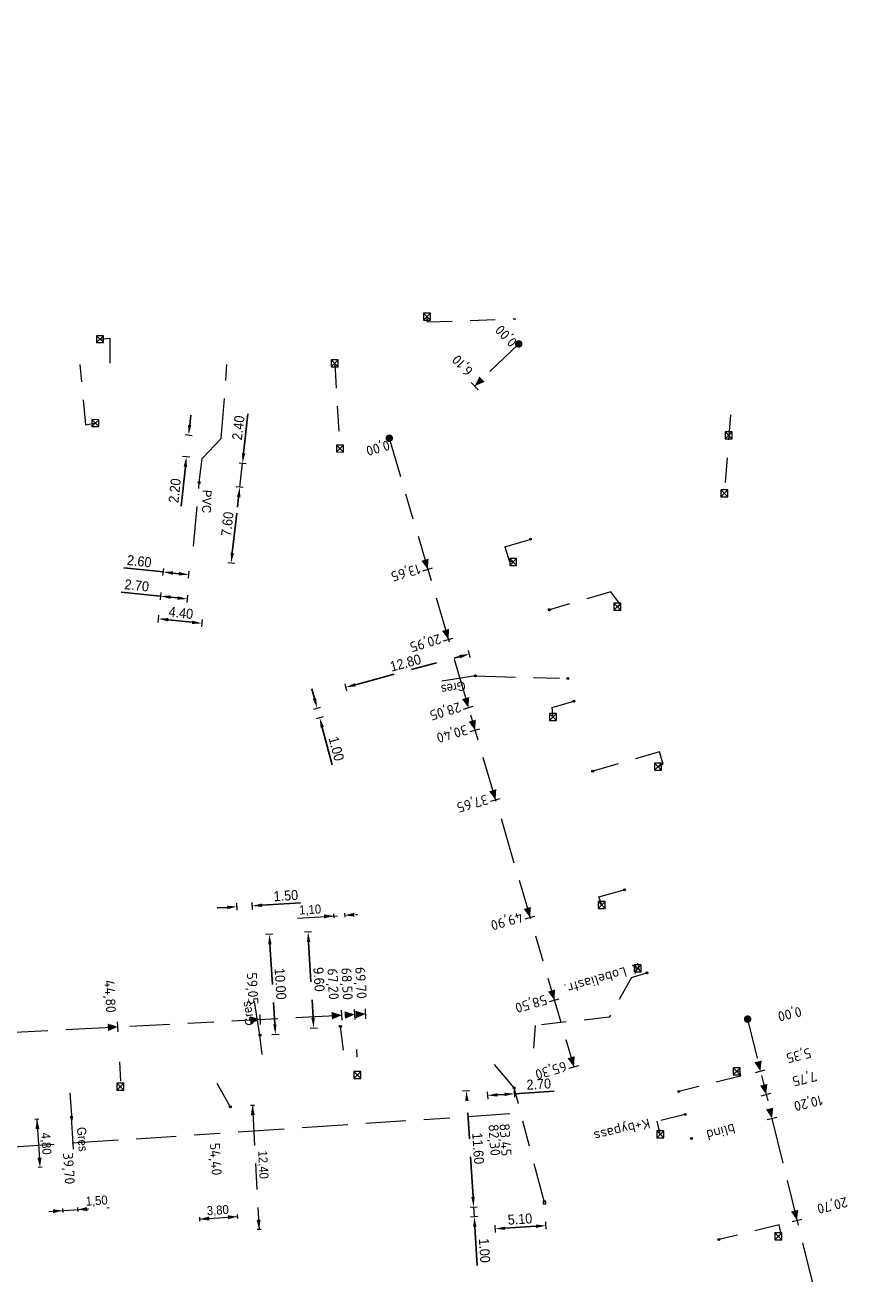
# Model space of a CAD drawing. Header units: inches. Extents: x 0 to 191500, y 0 to 342750.
# Tile 176 of 256: x 184976 to 185059, y 332679 to 332805. Entities that reach past the tile are written whole.
import ezdxf
from ezdxf import colors
from ezdxf.entities.mleader import LeaderData, LeaderLine
from ezdxf.math import Vec2, Vec3

# ---------------------------------------------------------------- set-up
doc = ezdxf.new("R2010")
doc.units = ezdxf.units.IN
doc.header["$MEASUREMENT"] = 0
doc.linetypes.add('RI-GWA_HUISAANSLUITING', pattern=[23, 4, -1.8, 2.6, -1.8, 4.6, -1.8, 4.6, -1.8])
doc.linetypes.add('RI-HWA_KOLKAANSLUITING', pattern=[4.3, 2.5, -1.8])
doc.layers.get('0').update_dxf_attribs({"lineweight": 20})
doc.layers.get('DefPoints').update_dxf_attribs({"lineweight": 20})
for name, color, linetype, lineweight in [('ECW', 150, 'Continuous', 20), ('N-WE-RI-GWA-MAATVOERING-T25', 30, 'RI-GWA_HUISAANSLUITING', 20), ('N-WE-RI-GWA_HUISAANSLUITING', 30, 'RI-GWA_HUISAANSLUITING', 20), ('N-WE-RI-GWA_HUISAANSLUITING_PVC_160-G', 30, 'RI-GWA_HUISAANSLUITING', 20), ('N-WE-RI-GWA_RIOOLPUT_ONTSTOPPINGSPUT-G', 30, 'Continuous', 20), ('N-WE-RI-HWA_KOLK-S', 150, 'Continuous', 20), ('N-WE-RI-HWA_KOLKAANSLUITING_PVC_160-G', 150, 'RI-HWA_KOLKAANSLUITING', 20), ('N-WE-RI-INLAAT', 7, 'Continuous', 20), ('Tekst algemeen', 7, 'Continuous', 20)]:
    doc.layers.add(name, color=color, linetype=linetype, lineweight=lineweight)
doc.styles.add('ISO', font='isocpeur.ttf', dxfattribs={"height": 2.5})
doc.styles.add('ROMANS', font='arial.ttf', dxfattribs={"width": 0.9})
doc.dimstyles.new('1_500', dxfattribs={"dimtxt": 1, "dimasz": 1, "dimexe": 100, "dimexo": 0, "dimgap": 0.3, "dimtad": 1, "dimzin": 0, "dimdsep": 46, "dimtxsty": 'ROMANS', "dimblk": 'mpijl', "dimcen": 0, "dimse1": 1, "dimse2": 1, "dimadec": 0, "dimazin": 0, "dimtfac": 0.008, "dimtofl": 0, "dimtmove": 0, "dimatfit": 3, "dimfxl": 100, "dimtolj": 1, "dimtzin": 0, "dimarcsym": 0})
picture_1 = doc.add_image_def('image1.ecw', size_in_pixel=(220000, 285000))

# ---------------------------------------------------------------- blocks, each defined once
blk = doc.blocks.new('mpijl')
blk.add_line((0, -0.35), (0, 0.37))
blk.add_solid([(-1, 0.17), (-1, -0.17), (0, 0)])
blk = doc.blocks.new('*D4385')
at = {"layer": 'DefPoints', "color": 0, "transparency": 16777216}
for p in [(185022.79, 332687.2), (185020.86, 332686.08), (185022.86, 332686.2)]:
    blk.add_point(p, dxfattribs=at)
at = {"layer": 'N-WE-RI-GWA-MAATVOERING-T25', "color": 0, "lineweight": -2, "transparency": 16777216}
for p, q in [((185020.74, 332688.07), (185020.68, 332689.07)), ((185020.93, 332685.08), (185021.17, 332681.23))]:
    blk.add_line(p, q, dxfattribs=at)
for p, rotation in [((185020.8, 332687.07), 273.5987681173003), ((185020.86, 332686.08), 93.59876811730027)]:
    blk.add_blockref('mpijl', p, dxfattribs=dict(at, rotation=rotation))
at = {"layer": 'N-WE-RI-GWA-MAATVOERING-T25', "color": 0, "transparency": 16777216, "insert": (185021.89, 332682.71), "char_height": 1, "attachment_point": 5, "rotation": 273.5988, "style": 'ROMANS'}
blk.add_mtext('\\A1;1.00', dxfattribs=at)
blk = doc.blocks.new('*D4386')
at = {"layer": 'DefPoints', "color": 0, "transparency": 16777216}
for p in [(185020.07, 332698.65), (185022.15, 332698.78), (185022.86, 332687.2)]:
    blk.add_point(p, dxfattribs=at)
at = {"layer": 'N-WE-RI-GWA-MAATVOERING-T25', "color": 0, "lineweight": -2, "transparency": 16777216}
blk.add_line((185020.74, 332688.07), (185020.14, 332697.65), dxfattribs=at)
for p, rotation in [((185020.07, 332698.65), 93.59876811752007), ((185020.8, 332687.07), 273.5987681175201)]:
    blk.add_blockref('mpijl', p, dxfattribs=dict(at, rotation=rotation))
at = {"layer": 'N-WE-RI-GWA-MAATVOERING-T25', "color": 0, "transparency": 16777216, "insert": (185021.25, 332692.91), "char_height": 1, "attachment_point": 5, "rotation": 273.5988, "style": 'ROMANS'}
blk.add_mtext('\\A1;11.60', dxfattribs=at)
blk = doc.blocks.new('*D4387')
at = {"layer": 'DefPoints', "color": 0, "transparency": 16777216}
for p in [(185024.85, 332698.95), (185022.15, 332698.78), (185024.89, 332698.37)]:
    blk.add_point(p, dxfattribs=at)
at = {"layer": 'N-WE-RI-GWA-MAATVOERING-T25', "color": 0, "lineweight": -2, "transparency": 16777216}
for p, q in [((185023.19, 332698.26), (185023.89, 332698.31)), ((185024.89, 332698.37), (185028.83, 332698.62))]:
    blk.add_line(p, q, dxfattribs=at)
for p, rotation in [((185022.19, 332698.2), 183.5987681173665), ((185024.89, 332698.37), 3.598768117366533)]:
    blk.add_blockref('mpijl', p, dxfattribs=dict(at, rotation=rotation))
at = {"layer": 'N-WE-RI-GWA-MAATVOERING-T25', "color": 0, "transparency": 16777216, "insert": (185027.31, 332699.33), "char_height": 1, "attachment_point": 5, "rotation": 3.5988, "style": 'ROMANS'}
blk.add_mtext('\\A1;2.70', dxfattribs=at)
blk = doc.blocks.new('*D4388')
at = {"layer": 'DefPoints', "color": 0, "transparency": 16777216}
for p in [(185027.88, 332687.52), (185022.79, 332687.2), (185028.03, 332685.2)]:
    blk.add_point(p, dxfattribs=at)
at = {"layer": 'N-WE-RI-GWA-MAATVOERING-T25', "color": 0, "lineweight": -2, "transparency": 16777216}
blk.add_line((185023.94, 332684.94), (185027.03, 332685.14), dxfattribs=at)
for p, rotation in [((185022.94, 332684.88), 183.598768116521), ((185028.03, 332685.2), 3.598768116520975)]:
    blk.add_blockref('mpijl', p, dxfattribs=dict(at, rotation=rotation))
at = {"layer": 'N-WE-RI-GWA-MAATVOERING-T25', "color": 0, "transparency": 16777216, "insert": (185025.43, 332685.85), "char_height": 1, "attachment_point": 5, "rotation": 3.5988, "style": 'ROMANS'}
blk.add_mtext('\\A1;5.10', dxfattribs=at)
blk = doc.blocks.new('*D4389')
at = {"layer": 'DefPoints', "color": 0, "transparency": 16777216}
for p in [(185008, 332714.75), (185004.82, 332704.95), (185008.56, 332705.17)]:
    blk.add_point(p, dxfattribs=at)
at = {"layer": 'N-WE-RI-GWA-MAATVOERING-T25', "color": 0, "lineweight": -2, "transparency": 16777216}
blk.add_line((185004.31, 332713.53), (185004.76, 332705.95), dxfattribs=at)
for p, rotation in [((185004.26, 332714.53), 93.34465031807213), ((185004.82, 332704.95), 273.3446503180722)]:
    blk.add_blockref('mpijl', p, dxfattribs=dict(at, rotation=rotation))
at = {"layer": 'N-WE-RI-GWA-MAATVOERING-T25', "color": 0, "transparency": 16777216, "insert": (185005.35, 332709.79), "char_height": 1, "attachment_point": 5, "rotation": 273.3447, "style": 'ROMANS'}
blk.add_mtext('\\A1;9.60', dxfattribs=at)
blk = doc.blocks.new('*D4390')
at = {"layer": 'DefPoints', "color": 0, "transparency": 16777216}
for p in [(184998.67, 332717.14), (184997.35, 332714.1), (184998.85, 332714.19)]:
    blk.add_point(p, dxfattribs=at)
at = {"layer": 'N-WE-RI-GWA-MAATVOERING-T25', "color": 0, "lineweight": -2, "transparency": 16777216}
for p, q in [((184996.17, 332716.99), (184995.17, 332716.93)), ((184999.67, 332717.2), (185003.51, 332717.43))]:
    blk.add_line(p, q, dxfattribs=at)
for p, rotation in [((184997.17, 332717.05), 3.489324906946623), ((184998.67, 332717.14), 183.4893249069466)]:
    blk.add_blockref('mpijl', p, dxfattribs=dict(at, rotation=rotation))
at = {"layer": 'N-WE-RI-GWA-MAATVOERING-T25', "color": 0, "transparency": 16777216, "insert": (185002.04, 332718.16), "char_height": 1, "attachment_point": 5, "rotation": 3.4893, "style": 'ROMANS'}
blk.add_mtext('\\A1;1.50', dxfattribs=at)
blk = doc.blocks.new('*D4391')
at = {"layer": 'DefPoints', "color": 0, "transparency": 16777216}
for p in [(184998.85, 332714.2), (184999.46, 332704.22), (185001, 332704.31)]:
    blk.add_point(p, dxfattribs=at)
at = {"layer": 'N-WE-RI-GWA-MAATVOERING-T25', "color": 0, "lineweight": -2, "transparency": 16777216}
blk.add_line((185000.45, 332713.29), (185000.94, 332705.31), dxfattribs=at)
for p, rotation in [((185000.39, 332714.29), 93.48932490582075), ((185001, 332704.31), 273.4893249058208)]:
    blk.add_blockref('mpijl', p, dxfattribs=dict(at, rotation=rotation))
at = {"layer": 'N-WE-RI-GWA-MAATVOERING-T25', "color": 0, "transparency": 16777216, "insert": (185001.5, 332709.35), "char_height": 1, "attachment_point": 5, "rotation": 273.4893, "style": 'ROMANS'}
blk.add_mtext('\\A1;10.00', dxfattribs=at)
blk = doc.blocks.new('*D4407')
at = {"layer": 'DefPoints', "color": 0, "transparency": 16777216}
for p in [(184989.95, 332752.15), (184992.53, 332751.87), (184989.77, 332750.49)]:
    blk.add_point(p, dxfattribs=at)
at = {"layer": 'N-WE-RI-GWA-MAATVOERING-T25', "color": 0, "lineweight": -2, "transparency": 16777216}
for p, q in [((184989.77, 332750.49), (184985.84, 332750.91)), ((184991.36, 332750.31), (184990.76, 332750.38))]:
    blk.add_line(p, q, dxfattribs=at)
for p, rotation in [((184989.77, 332750.49), 173.7965520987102), ((184992.35, 332750.21), 353.7965520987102)]:
    blk.add_blockref('mpijl', p, dxfattribs=dict(at, rotation=rotation))
at = {"layer": 'N-WE-RI-GWA-MAATVOERING-T25', "color": 0, "transparency": 16777216, "insert": (184987.4, 332751.56), "char_height": 1, "attachment_point": 5, "rotation": 353.7966, "style": 'ROMANS'}
blk.add_mtext('\\A1;2.60', dxfattribs=at)
blk = doc.blocks.new('*D4408')
at = {"layer": 'DefPoints', "color": 0, "transparency": 16777216}
for p in [(184989.95, 332752.15), (184992.64, 332751.87), (184989.52, 332748.08)]:
    blk.add_point(p, dxfattribs=at)
at = {"layer": 'N-WE-RI-GWA-MAATVOERING-T25', "color": 0, "lineweight": -2, "transparency": 16777216}
for p, q in [((184989.52, 332748.08), (184985.6, 332748.48)), ((184991.22, 332747.9), (184990.52, 332747.97))]:
    blk.add_line(p, q, dxfattribs=at)
for p, rotation in [((184989.52, 332748.08), 174.0458925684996), ((184992.21, 332747.79), 354.0458925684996)]:
    blk.add_blockref('mpijl', p, dxfattribs=dict(at, rotation=rotation))
at = {"layer": 'N-WE-RI-GWA-MAATVOERING-T25', "color": 0, "transparency": 16777216, "insert": (184987.15, 332749.14), "char_height": 1, "attachment_point": 5, "rotation": 354.0459, "style": 'ROMANS'}
blk.add_mtext('\\A1;2.70', dxfattribs=at)
blk = doc.blocks.new('*D4409')
at = {"layer": 'DefPoints', "color": 0, "transparency": 16777216}
for p in [(184989.95, 332752.15), (184994.33, 332751.69), (184993.67, 332745.36)]:
    blk.add_point(p, dxfattribs=at)
at = {"layer": 'N-WE-RI-GWA-MAATVOERING-T25', "color": 0, "lineweight": -2, "transparency": 16777216}
blk.add_line((184990.28, 332745.72), (184992.67, 332745.47), dxfattribs=at)
for p, rotation in [((184989.29, 332745.82), 174.045892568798), ((184993.67, 332745.36), 354.045892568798)]:
    blk.add_blockref('mpijl', p, dxfattribs=dict(at, rotation=rotation))
at = {"layer": 'N-WE-RI-GWA-MAATVOERING-T25', "color": 0, "transparency": 16777216, "insert": (184991.56, 332746.4), "char_height": 1, "attachment_point": 5, "rotation": 354.0459, "style": 'ROMANS'}
blk.add_mtext('\\A1;4.40', dxfattribs=at)
blk = doc.blocks.new('*D4410')
at = {"layer": 'DefPoints', "color": 0, "transparency": 16777216}
for p in [(184993.39, 332759.42), (184997.44, 332758.96), (184992.53, 332751.87)]:
    blk.add_point(p, dxfattribs=at)
at = {"layer": 'N-WE-RI-GWA-MAATVOERING-T25', "color": 0, "lineweight": -2, "transparency": 16777216}
blk.add_line((184996.69, 332752.4), (184997.32, 332757.97), dxfattribs=at)
for p, rotation in [((184997.44, 332758.96), 83.52771978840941), ((184996.58, 332751.41), 263.5277197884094)]:
    blk.add_blockref('mpijl', p, dxfattribs=dict(at, rotation=rotation))
at = {"layer": 'N-WE-RI-GWA-MAATVOERING-T25', "color": 0, "transparency": 16777216, "insert": (184996.2, 332755.28), "char_height": 1, "attachment_point": 5, "rotation": 83.5277, "style": 'ROMANS'}
blk.add_mtext('\\A1;7.60', dxfattribs=at)
blk = doc.blocks.new('*D4411')
at = {"layer": 'DefPoints', "color": 0, "transparency": 16777216}
for p in [(184993.66, 332761.81), (184997.71, 332761.35), (184993.39, 332759.42)]:
    blk.add_point(p, dxfattribs=at)
at = {"layer": 'N-WE-RI-GWA-MAATVOERING-T25', "color": 0, "lineweight": -2, "transparency": 16777216}
for p, q in [((184997.82, 332762.34), (184998.26, 332766.27)), ((184997.32, 332757.97), (184997.21, 332756.97))]:
    blk.add_line(p, q, dxfattribs=at)
for p, rotation in [((184997.71, 332761.35), 263.5277197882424), ((184997.44, 332758.96), 83.52771978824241)]:
    blk.add_blockref('mpijl', p, dxfattribs=dict(at, rotation=rotation))
at = {"layer": 'N-WE-RI-GWA-MAATVOERING-T25', "color": 0, "transparency": 16777216, "insert": (184997.29, 332764.89), "char_height": 1, "attachment_point": 5, "rotation": 83.5277, "style": 'ROMANS'}
blk.add_mtext('\\A1;2.40', dxfattribs=at)
blk = doc.blocks.new('*D4412')
at = {"layer": 'DefPoints', "color": 0, "transparency": 16777216}
for p in [(184995.59, 332763.83), (184992.1, 332761.98), (184995.36, 332761.64)]:
    blk.add_point(p, dxfattribs=at)
at = {"layer": 'N-WE-RI-GWA-MAATVOERING-T25', "color": 0, "lineweight": -2, "transparency": 16777216}
for p, q in [((184992.44, 332765.16), (184992.54, 332766.16)), ((184992, 332760.99), (184991.59, 332757.06))]:
    blk.add_line(p, q, dxfattribs=at)
for p, rotation in [((184992.33, 332764.17), 264.0458925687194), ((184992.1, 332761.98), 84.04589256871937)]:
    blk.add_blockref('mpijl', p, dxfattribs=dict(at, rotation=rotation))
at = {"layer": 'N-WE-RI-GWA-MAATVOERING-T25', "color": 0, "transparency": 16777216, "insert": (184990.94, 332758.61), "char_height": 1, "attachment_point": 5, "rotation": 84.0459, "style": 'ROMANS'}
blk.add_mtext('\\A1;2.20', dxfattribs=at)
blk = doc.blocks.new('*D4437')
at = {"layer": 'DefPoints', "color": 0, "transparency": 16777216}
for p in [(185008.35, 332737.75), (185008.61, 332736.78), (185005.42, 332735.93)]:
    blk.add_point(p, dxfattribs=at)
at = {"layer": 'N-WE-RI-GWA-MAATVOERING-T25', "color": 0, "lineweight": -2, "transparency": 16777216}
for p, q in [((185004.9, 332737.86), (185004.64, 332738.83)), ((185005.68, 332734.96), (185006.68, 332731.24))]:
    blk.add_line(p, q, dxfattribs=at)
for p, rotation in [((185005.16, 332736.89), 285.0413886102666), ((185005.42, 332735.93), 105.0413886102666)]:
    blk.add_blockref('mpijl', p, dxfattribs=dict(at, rotation=rotation))
at = {"layer": 'N-WE-RI-GWA-MAATVOERING-T25', "color": 0, "transparency": 16777216, "insert": (185007.09, 332732.83), "char_height": 1, "attachment_point": 5, "rotation": 285.0414, "style": 'ROMANS'}
blk.add_mtext('\\A1;1.00', dxfattribs=at)
blk = doc.blocks.new('*D4438')
at = {"layer": 'DefPoints', "color": 0, "transparency": 16777216}
for p in [(185020.38, 332742.29), (185020.97, 332740.11), (185008.61, 332736.78)]:
    blk.add_point(p, dxfattribs=at)
at = {"layer": 'N-WE-RI-GWA-MAATVOERING-T25', "color": 0, "lineweight": -2, "transparency": 16777216}
blk.add_line((185008.99, 332739.23), (185019.42, 332742.03), dxfattribs=at)
for p, rotation in [((185020.38, 332742.29), 15.04138861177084), ((185008.02, 332738.97), 195.0413886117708)]:
    blk.add_blockref('mpijl', p, dxfattribs=dict(at, rotation=rotation))
at = {"layer": 'N-WE-RI-GWA-MAATVOERING-T25', "color": 0, "transparency": 16777216, "insert": (185013.99, 332741.41), "char_height": 1, "attachment_point": 5, "rotation": 15.0414, "style": 'ROMANS'}
blk.add_mtext('\\A1;12.80', dxfattribs=at)
blk = doc.blocks.new('A$C2C270354')
h = blk.add_hatch(color=256)
h.dxf.hatch_style = 1
edge = h.paths.add_edge_path()
edge.add_arc((0, 0), 0.1, 0, 360)
blk.add_circle((0, 0), 0.1)

msp = doc.modelspace()

# ---------------------------------------------------------------- linework, layer by layer
at = {"layer": 'N-WE-RI-GWA-MAATVOERING-T25'}
for p, q in [((185025.30682, 332773.26383), (185020.90982, 332769.05783)), ((185020.56432, 332769.41926), (185021.25531, 332768.6964)), ((185012.37405, 332763.84735), (185030.82205, 332701.05435)), ((184997.43534, 332758.96193), (184997.71609, 332761.34556)), ((185015.7419, 332750.61007), (185016.70145, 332750.89162)), ((185017.79961, 332743.60609), (185018.75915, 332743.88764)), ((185019.80094, 332736.79399), (185020.76049, 332737.07554)), ((185020.46335, 332734.53928), (185021.4229, 332734.82083)), ((185022.50696, 332727.58327), (185023.46651, 332727.86481)), ((185006.81362, 332716.33476), (185006.83749, 332715.93547)), ((185007.90326, 332716.40069), (185007.92713, 332716.0014)), ((185025.95997, 332715.83), (185026.91951, 332716.11155)), ((185028.38411, 332707.57872), (185029.34366, 332707.86027)), ((185007.6511, 332705.71909), (185007.59962, 332706.71777)), ((185008.94935, 332705.78645), (185008.89788, 332706.78513)), ((185010.03838, 332705.84296), (185009.9869, 332706.84164)), ((184940.51564, 332702.7363), (185010.01264, 332706.3423)), ((184985.28119, 332704.55838), (184985.22972, 332705.55706)), ((184999.51205, 332705.29678), (184999.46057, 332706.29545)), ((185048.17452, 332705.82237), (185063.51452, 332643.28837)), ((185030.34227, 332700.91357), (185031.30182, 332701.19512)), ((185048.96348, 332700.50747), (185049.93476, 332700.74538)), ((185049.53526, 332698.17657), (185050.50655, 332698.41448)), ((184941.1971, 332690.81017), (185024.4141, 332696.38317)), ((184998.89794, 332697.20893), (184998.49852, 332697.18734)), ((184977.37445, 332695.82607), (184976.97528, 332695.80033)), ((185050.11887, 332695.79745), (185051.09016, 332696.03536)), ((184977.68253, 332691.03596), (184977.28336, 332691.01022)), ((184979.72728, 332686.89846), (184979.7533, 332686.49931)), ((184981.22413, 332686.99564), (184981.25015, 332686.59648)), ((184997.19154, 332686.29494), (184997.21747, 332685.89578)), ((185020.80125, 332687.07309), (185020.85376, 332686.07445)), ((184993.39933, 332686.0517), (184993.42526, 332685.65254)), ((185052.62051, 332685.59946), (185053.5918, 332685.83737)), ((184999.56524, 332684.82689), (184999.16582, 332684.8053))]:
    msp.add_line(p, q, dxfattribs=at)
at = {"layer": 'N-WE-RI-GWA-MAATVOERING-T25', "const_width": 0.375}
for points in [[(185025.46685, 332773.16613, 1), (185025.14678, 332773.36154, 1)], [(185012.53436, 332763.94459, 1), (185012.21373, 332763.75011, 1)], [(185048.33906, 332705.91227, 1), (185048.00998, 332705.73247, 1)]]:
    msp.add_lwpolyline(points, format="xyb", close=True, dxfattribs=at)
at = {"layer": 'N-WE-RI-GWA-MAATVOERING-T25'}
for points in [[(185020.90982, 332769.05783, 0, 0.75, 0), (185021.63268, 332769.74882, 0.75, 0.75, 0)], [(185016.22168, 332750.75085, 0, 0.75, 0), (185015.94013, 332751.7104, 0.75, 0.75, 0)], [(185018.27938, 332743.74686, 0, 0.75, 0), (185017.99783, 332744.70641, 0.75, 0.75, 0)], [(185020.28071, 332736.93476, 0, 0.75, 0), (185019.99916, 332737.89431, 0.75, 0.75, 0)], [(185020.94313, 332734.68006, 0, 0.75, 0), (185020.66158, 332735.6396, 0.75, 0.75, 0)], [(185022.98674, 332727.72404, 0, 0.75, 0), (185022.70519, 332728.68359, 0.75, 0.75, 0)], [(185026.43974, 332715.97077, 0, 0.75, 0), (185026.15819, 332716.93032, 0.75, 0.75, 0)], [(185006.82553, 332716.13551, 0, 0.4, 0), (185005.86271, 332716.08287, 0.4, 0.4, 0)], [(185007.91522, 332716.20065, 0, 0.4, 0), (185008.87805, 332716.2533, 0.4, 0.4, 0)], [(185028.86389, 332707.7195, 0, 0.75, 0), (185028.58234, 332708.67905, 0.75, 0.75, 0)], [(185007.62536, 332706.21843, 0, 0.75, 0), (185006.62669, 332706.16695, 0.75, 0.75, 0)], [(185008.92361, 332706.28579, 0, 0.75, 0), (185007.92494, 332706.23432, 0.75, 0.75, 0)], [(185010.01264, 332706.3423, 0, 0.75, 0), (185009.01396, 332706.29082, 0.75, 0.75, 0)], [(184985.25545, 332705.05772, 0, 0.75, 0), (184984.25678, 332705.00624, 0.75, 0.75, 0)], [(184999.48631, 332705.79612, 0, 0.75, 0), (184998.48764, 332705.74464, 0.75, 0.75, 0)], [(185030.82205, 332701.05435, 0, 0.75, 0), (185030.5405, 332702.01389, 0.75, 0.75, 0)], [(185049.44912, 332700.62642, 0, 0.75, 0), (185049.21121, 332701.59771, 0.75, 0.75, 0)], [(185050.0209, 332698.29553, 0, 0.75, 0), (185049.78299, 332699.26681, 0.75, 0.75, 0)], [(184998.69784, 332697.19812, 0, 0.4, 0), (184998.74499, 332696.23501, 0.4, 0.4, 0)], [(185050.60452, 332695.9164, 0, 0.75, 0), (185050.36661, 332696.88769, 0.75, 0.75, 0)], [(184977.17447, 332695.81317, 0, 0.4, 0), (184977.23162, 332694.8506, 0.4, 0.4, 0)], [(184977.48334, 332691.02312, 0, 0.4, 0), (184977.42619, 332691.98569, 0.4, 0.4, 0)], [(184979.74029, 332686.69889, 0, 0.4, 0), (184978.77776, 332686.64107, 0.4, 0.4, 0)], [(184981.23711, 332686.79656, 0, 0.4, 0), (184982.19963, 332686.85438, 0.4, 0.4, 0)], [(184997.2045, 332686.09536, 0, 0.4, 0), (184996.24196, 332686.03776, 0.4, 0.4, 0)], [(185053.10615, 332685.71841, 0, 0.75, 0), (185052.86824, 332686.6897, 0.75, 0.75, 0)], [(184993.41226, 332685.85261, 0, 0.4, 0), (184994.3748, 332685.91021, 0.4, 0.4, 0)], [(184999.36592, 332684.81612, 0, 0.4, 0), (184999.31877, 332685.77923, 0.4, 0.4, 0)]]:
    msp.add_lwpolyline(points, format="xyseb", dxfattribs=at)
for points in [[(185003.1954, 332715.91849), (185009.202, 332716.27758)], [(184998.69659, 332697.19805), (184999.36592, 332684.81612)], [(184977.17447, 332695.81317), (184977.48334, 332691.02312)], [(184978.37183, 332686.60929), (184984.3938, 332687.00182)], [(184993.41239, 332685.85065), (184997.2044, 332686.09694)]]:
    msp.add_lwpolyline(points, dxfattribs=at)
msp.add_lwpolyline([(185027.74478, 332687.3786), (185028.02478, 332687.3786), (185028.02478, 332687.6586), (185027.74478, 332687.6586)], close=True, dxfattribs=at)
at = {"layer": 'N-WE-RI-GWA_HUISAANSLUITING'}
for p, q in [((184992.8166, 332753.05589), (184993.39148, 332759.42069)), ((185020.97248, 332740.10617), (185017.60891, 332739.59724)), ((184999.45696, 332704.21625), (184998.91011, 332707.57388)), ((184980.84369, 332692.82899), (184980.63451, 332696.0364))]:
    msp.add_line(p, q, dxfattribs=at)
at = {"layer": 'N-WE-RI-GWA_HUISAANSLUITING_PVC_160-G'}
for p, q in [((184995.59179, 332763.82776), (184996.16006, 332771.2045)), ((184993.67275, 332761.81598), (184995.59179, 332763.82776)), ((184993.39148, 332759.42069), (184993.67275, 332761.81598)), ((185020.97248, 332740.10617), (185030.20941, 332739.85172)), ((184999.66767, 332702.30082), (184999.45696, 332704.21625)), ((185007.80672, 332702.72313), (185007.48514, 332705.10208)), ((185024.8496, 332698.95029), (185022.87055, 332701.291)), ((184995.14142, 332699.434), (184996.49203, 332697.07924)), ((185027.88478, 332687.5186), (185024.8496, 332698.95029)), ((184980.47427, 332698.45175), (184980.65299, 332695.78312))]:
    msp.add_line(p, q, dxfattribs=at)
at = {"layer": 'N-WE-RI-GWA_RIOOLPUT_ONTSTOPPINGSPUT-G'}
for p, q in [((184993.4816, 332759.46402), (184993.30135, 332759.37736)), ((184993.34815, 332759.51082), (184993.4348, 332759.33056)), ((185021.06261, 332740.1495), (185020.88236, 332740.06285)), ((185020.92916, 332740.1963), (185021.01581, 332740.01605)), ((185007.44332, 332705.1923), (185007.52998, 332705.01205)), ((184999.54708, 332704.25958), (184999.36683, 332704.17293)), ((184999.41363, 332704.30638), (184999.50029, 332704.12613)), ((185007.57678, 332705.14551), (185007.39653, 332705.05885)), ((185024.93973, 332698.99362), (185024.75948, 332698.90696)), ((185024.80628, 332699.04042), (185024.89293, 332698.86016)), ((184996.58459, 332697.10848), (184996.40434, 332697.02182)), ((184996.45114, 332697.15528), (184996.5378, 332696.97503)), ((184980.72615, 332696.07982), (184980.54589, 332695.99317)), ((184980.59269, 332696.12662), (184980.67935, 332695.94637))]:
    msp.add_line(p, q, dxfattribs=at)
for centre in [(184993.39148, 332759.42069), (185020.97248, 332740.10617), (185007.48665, 332705.10218), (184999.45696, 332704.21625), (185024.8496, 332698.95029), (184996.49447, 332697.06515), (184980.63602, 332696.0365)]:
    msp.add_circle(centre, 0.1, dxfattribs=at)
at = {"layer": 'N-WE-RI-HWA_KOLK-S'}
for p, q in [((185015.78752, 332776.34497), (185015.78603, 332775.64852)), ((185015.78603, 332775.64852), (185016.48397, 332776.34348)), ((185015.78752, 332776.34497), (185016.48248, 332775.64703)), ((185016.48397, 332776.34348), (185015.78752, 332776.34497)), ((185016.48248, 332775.64703), (185016.48397, 332776.34348)), ((185015.78603, 332775.64852), (185016.48248, 332775.64703)), ((184983.13952, 332774.09197), (184983.13803, 332773.39552)), ((184983.13803, 332773.39552), (184983.83597, 332774.09048)), ((184983.13952, 332774.09197), (184983.83448, 332773.39403)), ((184983.83597, 332774.09048), (184983.13952, 332774.09197)), ((184983.83448, 332773.39403), (184983.83597, 332774.09048)), ((184983.13803, 332773.39552), (184983.83448, 332773.39403)), ((185006.57452, 332771.68697), (185006.57303, 332770.99052)), ((185006.57303, 332770.99052), (185007.27097, 332771.68548)), ((185006.57303, 332770.99052), (185007.26948, 332770.98903)), ((185006.57452, 332771.68697), (185007.26948, 332770.98903)), ((185007.27097, 332771.68548), (185006.57452, 332771.68697)), ((185007.26948, 332770.98903), (185007.27097, 332771.68548)), ((184982.66152, 332765.70297), (184982.66003, 332765.00652)), ((184982.66003, 332765.00652), (184983.35797, 332765.70148)), ((184982.66003, 332765.00652), (184983.35648, 332765.00503)), ((184982.66152, 332765.70297), (184983.35648, 332765.00503)), ((184983.35797, 332765.70148), (184982.66152, 332765.70297)), ((184983.35648, 332765.00503), (184983.35797, 332765.70148)), ((185045.94252, 332764.48597), (185045.94103, 332763.78952)), ((185045.94103, 332763.78952), (185046.63897, 332764.48448)), ((185045.94103, 332763.78952), (185046.63748, 332763.78803)), ((185045.94252, 332764.48597), (185046.63748, 332763.78803)), ((185046.63897, 332764.48448), (185045.94252, 332764.48597)), ((185046.63748, 332763.78803), (185046.63897, 332764.48448)), ((185007.08952, 332763.16997), (185007.08803, 332762.47352)), ((185007.08803, 332762.47352), (185007.78597, 332763.16848)), ((185007.08803, 332762.47352), (185007.78448, 332762.47203)), ((185007.08952, 332763.16997), (185007.78448, 332762.47203)), ((185007.78597, 332763.16848), (185007.08952, 332763.16997)), ((185007.78448, 332762.47203), (185007.78597, 332763.16848)), ((185045.48752, 332758.69597), (185045.48603, 332757.99952)), ((185045.48603, 332757.99952), (185046.18397, 332758.69448)), ((185045.48752, 332758.69597), (185046.18248, 332757.99803)), ((185046.18397, 332758.69448), (185045.48752, 332758.69597)), ((185046.18248, 332757.99803), (185046.18397, 332758.69448)), ((185045.48603, 332757.99952), (185046.18248, 332757.99803)), ((185024.40252, 332751.82897), (185024.40103, 332751.13252)), ((185024.40103, 332751.13252), (185025.09897, 332751.82748)), ((185024.40103, 332751.13252), (185025.09748, 332751.13103)), ((185024.40252, 332751.82897), (185025.09748, 332751.13103)), ((185025.09897, 332751.82748), (185024.40252, 332751.82897)), ((185025.09748, 332751.13103), (185025.09897, 332751.82748)), ((185034.81552, 332747.38697), (185034.81403, 332746.69052)), ((185034.81403, 332746.69052), (185035.51197, 332747.38548)), ((185034.81552, 332747.38697), (185035.51048, 332746.68903)), ((185035.51197, 332747.38548), (185034.81552, 332747.38697)), ((185035.51048, 332746.68903), (185035.51197, 332747.38548)), ((185034.81403, 332746.69052), (185035.51048, 332746.68903)), ((185028.38852, 332736.35197), (185028.38703, 332735.65552)), ((185028.38703, 332735.65552), (185029.08497, 332736.35048)), ((185028.38703, 332735.65552), (185029.08348, 332735.65403)), ((185028.38852, 332736.35197), (185029.08348, 332735.65403)), ((185029.08497, 332736.35048), (185028.38852, 332736.35197)), ((185029.08348, 332735.65403), (185029.08497, 332736.35048)), ((185038.88152, 332731.38297), (185038.88003, 332730.68652)), ((185038.88003, 332730.68652), (185039.57797, 332731.38148)), ((185038.88003, 332730.68652), (185039.57648, 332730.68503)), ((185038.88152, 332731.38297), (185039.57648, 332730.68503)), ((185039.57797, 332731.38148), (185038.88152, 332731.38297)), ((185039.57648, 332730.68503), (185039.57797, 332731.38148)), ((185033.25252, 332717.58297), (185033.25103, 332716.88652)), ((185033.25103, 332716.88652), (185033.94897, 332717.58148)), ((185033.25103, 332716.88652), (185033.94748, 332716.88503)), ((185033.25252, 332717.58297), (185033.94748, 332716.88503)), ((185033.94897, 332717.58148), (185033.25252, 332717.58297)), ((185033.94748, 332716.88503), (185033.94897, 332717.58148)), ((185036.84847, 332711.23902), (185036.84697, 332710.54257)), ((185036.84697, 332710.54257), (185037.54492, 332711.23753)), ((185036.84697, 332710.54257), (185037.54342, 332710.54107)), ((185036.84847, 332711.23902), (185037.54342, 332710.54107)), ((185037.54492, 332711.23753), (185036.84847, 332711.23902)), ((185037.54342, 332710.54107), (185037.54492, 332711.23753)), ((185008.84418, 332700.60463), (185008.84268, 332699.90818)), ((185008.84268, 332699.90818), (185009.54063, 332700.60314)), ((185008.84418, 332700.60463), (185009.53913, 332699.90668)), ((185009.54063, 332700.60314), (185008.84418, 332700.60463)), ((185009.53913, 332699.90668), (185009.54063, 332700.60314)), ((185046.73352, 332700.94997), (185046.73203, 332700.25352)), ((185046.73203, 332700.25352), (185047.42997, 332700.94848)), ((185046.73203, 332700.25352), (185047.42848, 332700.25203)), ((185046.73352, 332700.94997), (185047.42848, 332700.25203)), ((185047.42997, 332700.94848), (185046.73352, 332700.94997)), ((185047.42848, 332700.25203), (185047.42997, 332700.94848)), ((184985.1566, 332699.44256), (184985.1551, 332698.7461)), ((184985.1551, 332698.7461), (184985.85305, 332699.44106)), ((184985.1566, 332699.44256), (184985.85155, 332698.74461)), ((184985.85305, 332699.44106), (184985.1566, 332699.44256)), ((184985.85155, 332698.74461), (184985.85305, 332699.44106)), ((185008.84268, 332699.90818), (185009.53913, 332699.90668)), ((184985.1551, 332698.7461), (184985.85155, 332698.74461)), ((185039.10452, 332694.68097), (185039.10303, 332693.98452)), ((185039.10303, 332693.98452), (185039.80097, 332694.67948)), ((185039.10303, 332693.98452), (185039.79948, 332693.98303)), ((185039.10452, 332694.68097), (185039.79948, 332693.98303)), ((185039.80097, 332694.67948), (185039.10452, 332694.68097)), ((185039.79948, 332693.98303), (185039.80097, 332694.67948)), ((185050.90652, 332684.47797), (185050.90503, 332683.78152)), ((185050.90503, 332683.78152), (185051.60297, 332684.47648)), ((185050.90503, 332683.78152), (185051.60148, 332683.78003)), ((185050.90652, 332684.47797), (185051.60148, 332683.78003)), ((185051.60297, 332684.47648), (185050.90652, 332684.47797)), ((185051.60148, 332683.78003), (185051.60297, 332684.47648))]:
    msp.add_line(p, q, dxfattribs=at)
at = {"layer": 'N-WE-RI-HWA_KOLKAANSLUITING_PVC_160-G'}
for p, q in [((185016.135, 332775.996), (185016.15479, 332775.46629)), ((185016.15479, 332775.46629), (185025.012, 332775.78)), ((184983.487, 332773.743), (184984.45608, 332773.84246)), ((184984.45608, 332773.84246), (184984.45184, 332771.22347)), ((184982.0562, 332765.18584), (184981.49485, 332771.22826)), ((185006.922, 332771.338), (185007.437, 332762.821)), ((185046.45133, 332766.18991), (185045.835, 332758.347)), ((184982.0562, 332765.18584), (184983.01189, 332765.38152)), ((185023.91605, 332753.01139), (185026.47136, 332753.76211)), ((185023.91605, 332753.01139), (185024.36554, 332751.58598)), ((185024.36554, 332751.58598), (185024.75, 332751.48)), ((185034.51267, 332748.51765), (185028.36341, 332746.72123)), ((185035.52251, 332747.17106), (185034.51267, 332748.51765)), ((185035.163, 332747.038), (185035.52251, 332747.17106)), ((185028.6375, 332736.94059), (185030.81944, 332737.58162)), ((185028.736, 332736.003), (185028.6375, 332736.94059)), ((185039.36138, 332732.53709), (185032.69617, 332730.59775)), ((185039.72199, 332731.29772), (185039.36138, 332732.53709)), ((185039.229, 332731.034), (185039.72199, 332731.29772)), ((185033.30054, 332718.03715), (185035.88138, 332718.74464)), ((185033.6, 332717.234), (185033.30054, 332718.03715)), ((185036.55826, 332709.98004), (185038.11383, 332710.43705)), ((185036.55826, 332709.98004), (185034.33509, 332706.00798)), ((185026.93947, 332705.19873), (185026.79, 332702.931)), ((185034.33509, 332706.00798), (185026.93947, 332705.19873)), ((185009.10498, 332702.79049), (185009.14442, 332702.03032)), ((184985.43681, 332701.56242), (184985.53654, 332699.64036)), ((185047.45673, 332700.13565), (185041.30558, 332698.59525)), ((185047.081, 332700.601), (185047.35706, 332700.65408)), ((185047.35706, 332700.65408), (185047.45673, 332700.13565)), ((185041.92381, 332696.30961), (185038.72069, 332695.52386)), ((185039.452, 332694.332), (185039.13471, 332695.62542)), ((185051.32077, 332685.2808), (185045.30597, 332683.80533)), ((185051.53972, 332684.38826), (185051.32077, 332685.2808)), ((185051.254, 332684.129), (185051.53972, 332684.38826))]:
    msp.add_line(p, q, dxfattribs=at)

# ---------------------------------------------------------------- block references
at = {"layer": 'N-WE-RI-INLAAT', "rotation": 0.06357443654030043}
for p in [(185026.47136, 332753.76211), (185028.36341, 332746.72123), (185030.20941, 332739.85172), (185030.81944, 332737.58162), (185032.69617, 332730.59775), (185035.88138, 332718.74464), (185038.11383, 332710.43705), (185041.30558, 332698.59525), (185041.92381, 332696.30961), (185042.57156, 332693.91479), (185045.30597, 332683.80533)]:
    msp.add_blockref('A$C2C270354', p, dxfattribs=at)

# ---------------------------------------------------------------- texts
at = {"layer": 'N-WE-RI-GWA-MAATVOERING-T25', "style": 'ISO'}
for s, rotation, p in [(' 0,00', 133.7450382, (185025.66822, 332773.07398)), ('6,10', 133.7450382, (185020.80857, 332770.64906)), (' 0,00', 196.3891829, (185012.8657, 332763.85526)), ('13,65', 196.3891829, (185015.31297, 332751.3142)), ('20,95', 196.3891829, (185017.37068, 332744.31021)), ('28,05', 196.3891829, (185019.37201, 332737.49811)), ('30,40', 196.3891829, (185020.03442, 332735.2434)), ('37,65', 196.3891829, (185022.07803, 332728.28739)), ('49,90', 196.3891829, (185025.53103, 332716.53412)), ('59,05', 272.9871348, (184998.13927, 332710.45434)), ('67,20', 272.9871348, (185006.18797, 332710.87162)), ('68,50', 272.9871348, (185007.57657, 332710.94401)), ('69,70', 272.9871348, (185008.96518, 332711.0164)), ('44,80', 272.9871348, (184983.90841, 332709.71594)), ('58,50', 196.3891829, (185027.95518, 332708.28285)), (' 0,00', 193.799754, (185054.04588, 332707.25199)), ('5,35', 193.799754, (185054.36823, 332702.97015)), ('65,30', 196.3891829, (185029.91334, 332701.6177)), ('7,75', 193.799754, (185054.94001, 332700.63926)), ('10,20', 193.799754, (185055.52363, 332698.26014)), ('82,30', 273.848233, (185022.27421, 332695.30083)), ('83,45', 273.848233, (185023.37515, 332695.37456)), ('54,40', 273.848233, (184994.43656, 332693.43656)), ('39,70', 273.848233, (184979.76942, 332692.45431)), ('20,70', 193.799754, (185058.02526, 332688.06215))]:
    msp.add_text(s, height=1, rotation=rotation, dxfattribs=at).set_placement(p)
at = {"layer": 'Tekst algemeen', "style": 'ISO'}
for s, rotation, p in [('K Lobeliastr.', 196.3891829, (185037.31678, 332711.46928)), ('K+bypass', 193.799754, (185038.28913, 332695.91417)), ('blind', 194.49, (185046.78376, 332695.40696))]:
    msp.add_text(s, height=1, rotation=rotation, dxfattribs=at).set_placement(p)
at = {"layer": 'Tekst algemeen', "char_height": 0.9, "attachment_point": 9, "style": 'ROMANS'}
for s, insert, rotation in [('\\A1;PVC', (184993.64561, 332756.37819), 268.3675487), ('\\A1;Gres', (185017.48913, 332739.17964), 189.8904558), ('\\A1;1,10', (185005.59882, 332716.2244), 3.3889609), ('\\A1;Gres', (184998.49119, 332707.68893), 100.5369201), ('\\A1;Gres', (184981.35699, 332692.56741), 274.784055), ('\\A1;4,80', (184977.56594, 332692.25106), 273.6571115), ('\\A1;12,40', (184999.25605, 332689.83951), 273.0619626), ('\\A1;1,50', (184984.27595, 332687.15642), 3.6971225), ('\\A1;3,80', (184996.37805, 332686.20555), 3.6838676)]:
    msp.add_mtext(s, dxfattribs=dict(at, insert=insert, rotation=rotation))

# ---------------------------------------------------------------- dimensions: what is measured, and where the dimension line sits
at = {"layer": 'N-WE-RI-GWA-MAATVOERING-T25'}
for p1, p2, distance, picture, middle in [((184995.59179, 332763.82776), (184995.36358, 332761.63963), -3.27811, '*D4412', (184990.93648, 332758.60747)), ((184993.39148, 332759.42069), (184993.66202, 332761.80548), -4.0698, '*D4411', (184997.29219, 332764.89098)), ((184992.53478, 332751.86905), (184993.39148, 332759.42069), -4.0698, '*D4410', (184996.20158, 332755.27748)), ((184992.63534, 332751.86905), (184989.94991, 332752.14912), 4.09622, '*D4408', (184987.1474, 332749.13794)), ((184992.53478, 332751.86905), (184989.95, 332752.15), 1.67259, '*D4407', (184987.39631, 332751.56048)), ((184989.95, 332752.15), (184994.32626, 332751.69358), -6.36403, '*D4409', (184991.56206, 332746.39829)), ((185008.60952, 332736.78426), (185020.97097, 332740.10608), 2.26416, '*D4438', (185013.9923, 332741.41456)), ((185008.35, 332737.75), (185008.60952, 332736.78426), -3.29977, '*D4437', (185007.09445, 332732.83062)), ((184997.35, 332714.1), (184998.84721, 332714.19129), 2.95381, '*D4390', (185002.03675, 332718.15715)), ((184998.84682, 332714.19762), (184999.45545, 332704.21616), 1.5456, '*D4391', (185001.50293, 332709.35029)), ((185008, 332714.75), (185008.56008, 332705.16635), -3.74987, '*D4389', (185005.34575, 332709.78669)), ((185022.15493, 332698.78081), (185024.8496, 332698.95029), -0.58092, '*D4387', (185027.30534, 332699.33485)), ((185022.79484, 332687.19848), (185022.8576, 332686.20048), -1.99753, '*D4385', (185021.88797, 332682.70773)), ((185022.79484, 332687.19848), (185027.88478, 332687.5186), -2.3253, '*D4388', (185025.43489, 332685.84679))]:
    dim = msp.add_aligned_dim(p1=p1, p2=p2, distance=distance, dimstyle='1_500', dxfattribs=at)
    dim.commit()
    dim.dimension.update_dxf_attribs({"geometry": picture, "text_midpoint": middle})
dim = msp.add_linear_dim(base=(185020.07315, 332698.64988), p1=(185022.8576, 332687.20242), p2=(185022.15493, 332698.78081), angle=93.5987681, dimstyle='1_500', override={"dimtmove": 1}, dxfattribs=at)
dim.commit()
dim.dimension.update_dxf_attribs({"geometry": '*D4386', "text_midpoint": (185021.24617, 332692.91237)})

# ---------------------------------------------------------------- pictures from other files: only their frames are drawn
at = {"layer": 'ECW'}
image = msp.add_image(picture_1, insert=(180500, 328500), size_in_units=(11000, 14250), dxfattribs=at)
image.dxf.flags = 7

# ---------------------------------------------------------------- leaders
at = {"layer": 'Tekst algemeen'}
ml = msp.add_multileader_mtext('Standard', dxfattribs=at)
ml.set_content('Grindkoffer', color=256)
ml.set_leader_properties()
ml.build(insert=Vec2(0, 0))
ml.multileader.update_dxf_attribs({"text_right_attachment_type": 6, "dogleg_length": 0.2, "arrow_head_size": 5})
ctx = ml.context
ctx.base_point, ctx.char_height, ctx.arrow_head_size, ctx.landing_gap_size, ctx.plane_origin, ctx.plane_x_axis, ctx.plane_y_axis = Vec3(185789.34017, 332982.33236), 0.5, 5, 0.2, Vec3(185787.00548, 332984.05412), Vec3(0.995206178, 0.097799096), Vec3(-0.097799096, 0.995206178)
ctx.right_attachment = 6
notes = []
notes.append((ctx, [(0, (0, 0, 0), (0, 0), (1, 0), 1, [])]))
ctx.mtext.insert, ctx.mtext.text_direction, ctx.mtext.rotation, ctx.mtext.flow_direction = Vec3(185789.51476, 332982.60072), Vec3(0.995206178, 0.097799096), 0.097955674, 5
for ctx, leaders in notes:
    for number, flags, end, landing, length, lines in leaders:
        leader = LeaderData()
        leader.index, (leader.has_last_leader_line, leader.has_dogleg_vector, leader.attachment_direction) = number, flags
        leader.last_leader_point, leader.dogleg_vector, leader.dogleg_length = Vec3(end), Vec3(landing), length
        for number, points, colour, breaks in lines:
            line = LeaderLine()
            line.index, line.vertices, line.color, line.breaks = number, Vec3.list(points), colors.encode_raw_color(colour), breaks
            leader.lines.append(line)
        ctx.leaders.append(leader)

doc.saveas('drawing.dxf')
